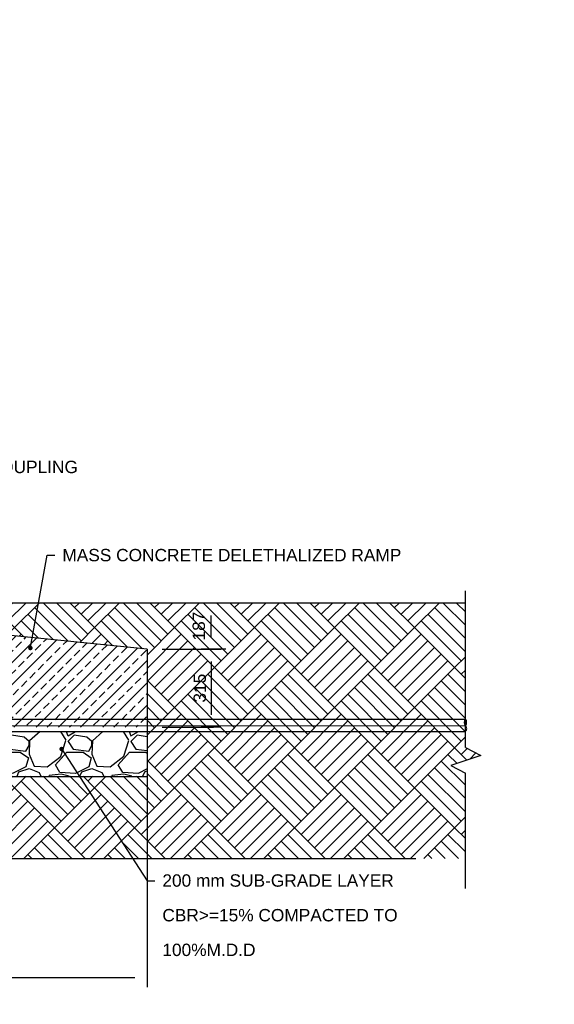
# Model space of a CAD drawing. Header units: metres. Extents: x -4024927 to 10167049, y -539908 to 13839353.
# Tile 112 of 211: x 1380659 to 1382820, y -37345 to -33368. Entities that reach past the tile are written whole.
import ezdxf
from ezdxf import colors
from ezdxf.entities.mleader import LeaderData, LeaderLine
from ezdxf.math import Vec2, Vec3

# ---------------------------------------------------------------- set-up
doc = ezdxf.new("R2010")
doc.units = ezdxf.units.M
doc.linetypes.add('CONTINOUS', pattern=[0])
doc.linetypes.add('CONTIUOUS', pattern=[0])
for name, color, linetype in [('C-ANNO-GENF-TEXT-N_25', 2, 'Continuous'), ('C-DETL-BRKL', 1, 'CONTINOUS'), ('C-DETL-DIMS', 2, 'Continuous'), ('C-DETL-GRADE LEVEL', 1, 'Continuous'), ('C-FNDN-RCON', 3, 'Continuous'), ('C-PAVE-PATT-ASPH-N_rwy', 1, 'Continuous'), ('C-SOIL-LEVL', 1, 'Continuous'), ('C-UTIL-EDGE-DUCT', 2, 'Continuous'), ('EL-AGLI-EQUP-PAPI-N-RefEdit0', 1, 'CONTIUOUS'), ('V-PTOS-CL', 1, 'Continuous')]:
    doc.layers.add(name, color=color, linetype=linetype)
doc.styles.add('Arial', font='arial.ttf')
doc.styles.get("Standard").update_dxf_attribs({"font": 'arial.ttf'})
doc.dimstyles.new('DS-20-25', dxfattribs={"dimscale": 20, "dimtxt": 2.5, "dimasz": 2.5, "dimexe": 0.5, "dimexo": 3, "dimgap": 1, "dimtad": 1, "dimdec": 0, "dimzin": 0, "dimtxsty": 'Standard', "dimblk1": 'DIMARROW', "dimblk2": 'DIMARROW', "dimsah": 1, "dimcen": -3, "dimclrd": 1, "dimclre": 8, "dimclrt": 256, "dimadec": 0, "dimazin": 0, "dimtfac": 1, "dimtdec": 0, "dimtix": 1, "dimtmove": 2, "dimatfit": 3, "dimfxl": 1, "dimtvp": 1.25, "dimarcsym": 0})

# ---------------------------------------------------------------- blocks, each defined once
blk = doc.blocks.new('_Dot')
at = {"color": 0, "linetype": 'ByBlock', "lineweight": -2}
blk.add_line((-0.5, 0), (-1, 0), dxfattribs=at)
at = {"color": 0, "linetype": 'ByBlock', "const_width": 0.5}
blk.add_lwpolyline([(-0.25, 0, 1), (0.25, 0, 1)], format="xyb", close=True, dxfattribs=at)
blk = doc.blocks.new('DIMARROW')
blk.add_line((0, 0.8), (0, -0.8))
blk.add_lwpolyline([(0, 0, 0, 0.4, 0), (-1, 0, 0, 0, 0), (-0.965, 0, 0, 0, 0)], format="xyseb")
blk = doc.blocks.new('*D1088')
at = {"layer": 'C-DETL-DIMS', "color": 8, "lineweight": -2, "transparency": 16777216}
for p, q in [((1381234.6, -35910.2), (1381442.8, -35910.2)), ((1381234.6, -36225.1), (1381442.8, -36225.1))]:
    blk.add_line(p, q, dxfattribs=at)
at = {"layer": 'C-DETL-DIMS', "color": 1, "lineweight": -2, "transparency": 16777216}
blk.add_line((1381432.8, -35960.2), (1381432.8, -36175.1), dxfattribs=at)
at = {"layer": 'Defpoints', "color": 0, "transparency": 16777216}
for p in [(1381174.6, -35910.2), (1381174.6, -36225.1), (1381432.8, -36225.1)]:
    blk.add_point(p, dxfattribs=at)
at = {"layer": 'C-DETL-DIMS', "color": 1, "lineweight": -2, "transparency": 16777216, "xscale": 50, "yscale": 50, "zscale": 50}
for p, rotation in [((1381432.8, -35910.2), 89.99969034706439), ((1381432.8, -36225.1), 269.9996903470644)]:
    blk.add_blockref('DIMARROW', p, dxfattribs=dict(at, rotation=rotation))
at = {"layer": 'C-DETL-DIMS', "transparency": 16777216, "insert": (1381387.3, -36067.7), "char_height": 50, "attachment_point": 5, "rotation": 89.9997}
blk.add_mtext('315', dxfattribs=at)
blk = doc.blocks.new('*D1089')
at = {"layer": 'C-DETL-DIMS', "color": 8, "lineweight": -2, "transparency": 16777216}
for p, q in [((1381234.6, -35723.7), (1381442.8, -35723.7)), ((1381492.8, -35910.2), (1381442.8, -35910.2))]:
    blk.add_line(p, q, dxfattribs=at)
at = {"layer": 'C-DETL-DIMS', "color": 1, "lineweight": -2, "transparency": 16777216}
blk.add_line((1381432.8, -35860.2), (1381432.8, -35773.7), dxfattribs=at)
at = {"layer": 'Defpoints', "color": 0, "transparency": 16777216}
for p in [(1381174.6, -35723.7), (1381432.8, -35723.7), (1381432.8, -35910.2)]:
    blk.add_point(p, dxfattribs=at)
at = {"layer": 'C-DETL-DIMS', "color": 1, "lineweight": -2, "transparency": 16777216, "xscale": 50, "yscale": 50, "zscale": 50}
for p, rotation in [((1381432.8, -35723.7), 90), ((1381432.8, -35910.2), 270)]:
    blk.add_blockref('DIMARROW', p, dxfattribs=dict(at, rotation=rotation))
at = {"layer": 'C-DETL-DIMS', "transparency": 16777216, "insert": (1381383.2, -35817), "char_height": 50, "attachment_point": 5, "rotation": 90, "style": 'Arial'}
blk.add_mtext('187', dxfattribs=at)
blk = doc.blocks.new('*D1094')
at = {"layer": 'C-DETL-DIMS', "color": 8, "lineweight": -2, "transparency": 16777216}
for p, q in [((1379824.6, -36252.4), (1379824.6, -37245.8)), ((1381174.6, -36252.4), (1381174.6, -37245.8))]:
    blk.add_line(p, q, dxfattribs=at)
at = {"layer": 'C-DETL-DIMS', "color": 1, "lineweight": -2, "transparency": 16777216}
blk.add_line((1379874.6, -37235.8), (1381124.6, -37235.8), dxfattribs=at)
at = {"layer": 'Defpoints', "color": 0, "transparency": 16777216}
for p in [(1379824.6, -36192.4), (1381174.6, -36192.4), (1381174.6, -37235.8)]:
    blk.add_point(p, dxfattribs=at)
at = {"layer": 'C-DETL-DIMS', "color": 1, "lineweight": -2, "transparency": 16777216, "xscale": 50, "yscale": 50, "zscale": 50, "rotation": 180}
blk.add_blockref('DIMARROW', (1379824.6, -37235.8), dxfattribs=at)
at = {"layer": 'C-DETL-DIMS', "color": 1, "lineweight": -2, "transparency": 16777216, "xscale": 50, "yscale": 50, "zscale": 50}
blk.add_blockref('DIMARROW', (1381174.6, -37235.8), dxfattribs=at)
at = {"layer": 'C-DETL-DIMS', "transparency": 16777216, "insert": (1380499.6, -37190.2), "char_height": 50, "attachment_point": 5}
blk.add_mtext('1350', dxfattribs=at)

msp = doc.modelspace()

# ---------------------------------------------------------------- hatches: boundary and pattern name
at = {"layer": 'C-PAVE-PATT-ASPH-N_rwy'}
h = msp.add_hatch(dxfattribs=at)
h.set_pattern_fill('ANSI33', color=252, scale=10)
h.set_pattern_definition([(45, (1342354.226, -20894.985), (-44.90128, 44.90128), []), (45, (1342399.13, -20894.985), (-44.90128, 44.90128), [31.75, -15.875])])
edge = h.paths.add_edge_path(flags=16)
edge.add_arc((1380093.34, -35851.88), 7.5, 0, 360)
h.paths.add_polyline_path([(1381174.6, -36225.19), (1381174.6, -35910.24), (1379824.53, -35774.12), (1379831.8, -36225.24), (1380303.87, -36225.24)])
at = {"layer": 'C-SOIL-LEVL'}
h = msp.add_hatch(dxfattribs=at)
h.set_pattern_fill('AR-PARQ1', color=252, scale=0.75, angle=45)
h.set_pattern_definition([(135, (1373041.32, 264350.66), (-323.28922, 0), [228.6, -228.6]), (135, (1373068.26, 264377.6), (-323.28922, 0), [228.6, -228.6]), (135, (1373095.2, 264404.54), (-323.28922, 0), [228.6, -228.6]), (135, (1373122.14, 264431.48), (-323.28922, 0), [228.6, -228.6]), (135, (1373149.08, 264458.42), (-323.28922, 0), [228.6, -228.6]), (135, (1373176.03, 264485.36), (-323.28922, 0), [228.6, -228.6]), (135, (1373202.97, 264512.3), (-323.28922, 0), [228.6, -228.6]), (45, (1372879.68, 264512.3), (323.28922, 0), [228.6, -228.6]), (45, (1372852.74, 264539.24), (323.28922, 0), [228.6, -228.6]), (45, (1372825.8, 264566.18), (323.28922, 0), [228.6, -228.6]), (45, (1372798.85, 264593.12), (323.28922, 0), [228.6, -228.6]), (45, (1372771.91, 264620.07), (323.28922, 0), [228.6, -228.6]), (45, (1372744.97, 264647), (323.28922, 0), [228.6, -228.6]), (45, (1372718.03, 264673.95), (323.28922, 0), [228.6, -228.6])])
h.paths.add_polyline_path([(1382460.58, -36755.39), (1382460.58, -36410.6), (1382401.55, -36380.43), (1382522.29, -36339.4), (1382460.58, -36306.82), (1382460.58, -35723.72), (1379824.6, -35723.72), (1379824.53, -35774.12), (1381174.6, -35910.24), (1381174.6, -36423.62), (1379893.92, -36423.63), (1379893.98, -36755.39)])
h = msp.add_hatch(dxfattribs=at)
h.set_pattern_fill('GRAVEL', color=252, scale=10)
h.set_pattern_definition([(228.0127875, (-10787.739, -11804.656), (-2032.00000016, -2285.99999986), [34.172144, -3383.048364]), (184.969741, (-10810.599, -11830.056), (3047.99999879, 254.00001447), [58.64047, -5805.40489]), (132.5104471, (-10869.019, -11835.136), (2540.00000107, -2793.99999902), [41.34815, -4093.47228]), (267.273689, (-10968.079, -11898.636), (254.00000053, 5079.99999997), [53.40045, -5286.643743]), (292.8336542, (-10970.619, -11951.976), (-1270.00000011, 3047.99999996), [52.36337, -5183.980775]), (357.273689, (-10950.299, -12000.236), (-5079.99999997, 254.00000053), [53.40045, -5286.643743]), (37.6942405, (-10896.959, -12002.776), (-3301.999999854, -2540.00000019), [70.619366, -6991.31153]), (72.2553284, (-10841.079, -11959.596), (1778.00000048, 5587.99999985), [66.67195, -6600.52566]), (121.4295656, (-10820.759, -11896.096), (-2032.00000029, 3301.99999982), [53.5813, -5304.55457]), (175.2363583, (-10848.699, -11850.376), (2793.99999996, -254.00000044), [61.17133, -2997.393695]), (222.3974378, (-10909.659, -11845.296), (-3047.999999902, -2794.000000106), [79.10779, -7831.67725]), (138.8140748, (-10716.62, -11901.176), (-1777.9999999, 1524.00000012), [27.000454, -2673.056582]), (171.4692344, (-10736.939, -11883.396), (3302.00000009, -507.99999942), [51.3682, -5085.4639]), (225, (-10787.74, -11875.78), (-4e-14, -254), [35.920934, -323.28931]), (203.1985905, (-10805.52, -11845.296), (1270, 507.9999999), [19.34413, -1915.062237]), (291.8014095, (-10823.3, -11852.916), (-254, 762), [27.35656, -1340.4753]), (30.9637565, (-10813.14, -11878.316), (762, 508), [44.431966, -1436.629815]), (161.565051, (-10775.04, -11855.46), (508, -254), [32.128714, -771.08981]), (16.3895403, (-10970.619, -11852.916), (2540, 762), [45.0088, -4455.882667]), (70.346176, (-10927.439, -11840.216), (-1016.0000001, -2793.99999997), [37.759894, -3738.22157]), (293.1985905, (-10775.04, -11804.656), (-507.9999999, 1270), [38.68801, -1895.71836]), (343.6104597, (-10759.799, -11840.216), (-2540.00000005, 761.99999982), [45.0088, -4455.882667]), (339.4439548, (-10970.62, -12010.396), (-1270, 508), [43.40352, -2126.77343]), (294.7751406, (-10929.979, -12025.636), (-1270.00000151, 2793.99999931), [36.36721, -3600.35934]), (66.8014095, (-10772.5, -12058.656), (507.9999999, 1270), [38.68801, -1895.71836]), (17.3540246, (-10757.259, -12023.096), (-3301.99999993, -1016.00000021), [42.578274, -4215.2376]), (69.4439548, (-10896.96, -12058.656), (-508, -1270), [21.70176, -2148.47519]), (101.3099325, (-10787.74, -12058.656), (-254, 1016), [12.95146, -1282.199496]), (165.9637565, (-10790.28, -12045.956), (762, -254), [52.36337, -994.90546]), (186.009006, (-10841.079, -12033.256), (2539.99999999, 254.00000013), [48.5267, -4804.136486]), (303.6900675, (-10813.14, -11901.176), (-254, 508), [36.63239, -879.177636]), (353.1572266, (-10792.819, -11931.656), (4318.00000003, -507.999999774), [63.955676, -6331.600907]), (60.945396, (-10729.32, -11939.276), (-1016.00000003, -1778), [26.150824, -2588.93923]), (90, (-10716.62, -11916.42), (-254, 254), [15.24, -238.76]), (120.2564372, (-10846.159, -12025.636), (1015.99999988, -1778.00000007), [35.286696, -3493.394077]), (48.0127875, (-10863.939, -11995.156), (2032.00000017, 2285.99999985), [68.34429, -3348.87622]), (0, (-10818.22, -11944.36), (254, 254), [66.04, -187.96]), (325.3048465, (-10752.179, -11944.356), (2540.00000096, -1777.99999863), [40.160956, -3975.931672]), (254.054604, (-10719.16, -11967.216), (-254, -1016), [36.98291, -1812.165004]), (207.6459754, (-10729.319, -12002.776), (-4826.00000018, -2539.99999966), [60.21451, -5961.24644]), (175.4260787, (-10782.659, -12030.716), (-3302, 254), [63.702946, -6306.584646])])
h.paths.add_polyline_path([(1381161.98, -36311.47, -1), (1381169.99, -36315.58, -1)], flags=16)
h.paths.add_polyline_path([(1380302.06, -36242.37), (1379824.6, -36242.37), (1379824.6, -36419.2), (1379894.01, -36419.2), (1379894.01, -36423.63), (1380302.06, -36423.63)])
h.paths.add_polyline_path([(1381174.6, -36423.62), (1381174.6, -36242.37), (1380302.06, -36242.37), (1380302.06, -36423.63)])

# ---------------------------------------------------------------- linework, layer by layer
at = {"layer": 'C-DETL-BRKL', "linetype": 'ByBlock'}
for p, q in [((1382460.58, -36306.82), (1382460.58, -35675.09)), ((1382460.58, -36877.36), (1382460.58, -36410.6))]:
    msp.add_line(p, q, dxfattribs=at)
at = {"layer": 'C-DETL-GRADE LEVEL'}
for p, q in [((1382460.58, -35723.72), (1379824.6, -35723.72)), ((1382460.58, -36306.82), (1382522.29, -36339.4)), ((1382522.29, -36339.4), (1382401.55, -36380.43)), ((1382401.55, -36380.43), (1382460.58, -36410.6))]:
    msp.add_line(p, q, dxfattribs=at)
at = {"layer": 'C-FNDN-RCON', "ltscale": 0.5}
for p, q in [((1381174.6, -35910.24), (1379824.43, -35774.1)), ((1378888.63, -36218.26), (1382460.58, -36219.87))]:
    msp.add_line(p, q, dxfattribs=at)
at = {"layer": 'C-UTIL-EDGE-DUCT'}
for points in [[(1378806.13, -36193.03), (1382460.58, -36193.03)], [(1378806.13, -36243.03), (1382460.58, -36242.37)]]:
    msp.add_lwpolyline(points, dxfattribs=at)
for centre, radius, start, end in [((1382476.98, -36206.12), 21.41, 140.03379, 219.96621), ((1382444.17, -36206.12), 21.41, 320.03379, 39.96621), ((1382451.05, -36231.12), 14.74, 310.27201, 49.72799)]:
    msp.add_arc(centre, radius, start, end, dxfattribs=at)
at = {"layer": 'V-PTOS-CL', "color": 3, "ltscale": 0.5}
msp.add_line((1374552.08, -36756.04), (1382260.58, -36756.04), dxfattribs=at)

# ---------------------------------------------------------------- dimensions: what is measured, and where the dimension line sits
at = {"layer": 'C-DETL-DIMS'}
dim = msp.add_linear_dim(base=(1381432.8459, -35723.7354), p1=(1381432.8459, -35910.2421), p2=(1381174.5943, -35723.7354), angle=90, dimstyle='DS-20-25', override={"dimtad": 4, "dimtxsty": 'Arial'}, dxfattribs=at)
dim.commit()
dim.dimension.update_dxf_attribs({"geometry": '*D1089', "text_midpoint": (1381383.1772, -35816.9888), "dimtype": 160})
dim = msp.add_aligned_dim(p1=(1381174.6, -35910.24), p2=(1381174.6, -36225.11), distance=258.25, dimstyle='DS-20-25', dxfattribs=at)
dim.commit()
dim.dimension.update_dxf_attribs({"geometry": '*D1088', "text_midpoint": (1381387.3, -36067.68)})

# ---------------------------------------------------------------- leaders
at = {"layer": 'C-ANNO-GENF-TEXT-N_25'}
ml = msp.add_multileader_mtext('Standard', dxfattribs=at)
ml.set_content('BREAKABLE COUPLING', color=256, style='Arial')
ml.set_leader_properties()
ml.build(insert=Vec2(0, 0))
ml.multileader.update_dxf_attribs({"text_right_attachment_type": 6, "arrow_head_size": 50})
ctx = ml.context
ctx.base_point, ctx.char_height, ctx.arrow_head_size, ctx.plane_origin = Vec3(1380093.08, -35174.56), 50, 50, Vec3(1379193.41, -34543.81)
ctx.right_attachment = 6
notes = []
notes.append((ctx, [(0, (1, 1, 0), (1380009.14, -35174.56), (1, 0), 83.94, [(0, [(1378464.6, -35614.37)], 0, [])])]))
ctx.mtext.insert, ctx.mtext.line_spacing_factor, ctx.mtext.line_spacing_style, ctx.mtext.flow_direction = Vec3(1380095.08, -35149.13), 1.68, 2, 5
ml = msp.add_multileader_mtext('Standard', dxfattribs=at)
ml.set_content('MASS CONCRETE DELETHALIZED RAMP', color=256, style='Arial')
ml.set_leader_properties()
ml.set_arrow_properties(name='DOT')
ml.build(insert=Vec2(0, 0))
ml.multileader.update_dxf_attribs({"arrow_head_size": 18})
ctx = ml.context
ctx.base_point, ctx.char_height, ctx.arrow_head_size, ctx.landing_gap_size, ctx.plane_origin = Vec3(1380801.75, -35530.75), 50, 18, 30, Vec3(1378232.32, -35309.08)
notes.append((ctx, [(1, (1, 1, 0), (1380770.49, -35530.75), (1, 0), 31.25, [(0, [(1380702.36, -35905.53)], 0, [])])]))
ctx.mtext.insert, ctx.mtext.line_spacing_factor, ctx.mtext.line_spacing_style, ctx.mtext.flow_direction = Vec3(1380831.75, -35505.32), 1.68, 2, 5
for ctx, leaders in notes:
    for number, flags, end, landing, length, lines in leaders:
        leader = LeaderData()
        leader.index, (leader.has_last_leader_line, leader.has_dogleg_vector, leader.attachment_direction) = number, flags
        leader.last_leader_point, leader.dogleg_vector, leader.dogleg_length = Vec3(end), Vec3(landing), length
        for number, points, colour, breaks in lines:
            line = LeaderLine()
            line.index, line.vertices, line.color, line.breaks = number, Vec3.list(points), colors.encode_raw_color(colour), breaks
            leader.lines.append(line)
        ctx.leaders.append(leader)

# ---------------------------------------------------------------- next in the draw order: leaders
ml = msp.add_multileader_mtext('Standard', dxfattribs=at)
ml.set_content('{\\C1;200 mm SUB-GRADE LAYER CBR>=15% COMPACTED TO 100%M.D.D }', color=256, style='Arial')
ml.set_leader_properties()
ml.set_arrow_properties(name='DOT')
ml.build(insert=Vec2(0, 0))
ml.multileader.update_dxf_attribs({"text_right_attachment_type": 6, "arrow_head_size": 18})
ctx = ml.context
ctx.base_point, ctx.char_height, ctx.arrow_head_size, ctx.landing_gap_size, ctx.plane_origin = Vec3(1381205.85, -36845.57), 50, 18, 30, Vec3(1380531.59, -37005.61)
ctx.right_attachment = 6
notes = []
notes.append((ctx, [(1, (1, 1, 0), (1381174.6, -36845.57), (1, 0), 31.25, [(0, [(1380828.73, -36313.52)], 0, [])])]))
ctx.mtext.insert, ctx.mtext.width, ctx.mtext.defined_height, ctx.mtext.line_spacing_factor, ctx.mtext.line_spacing_style, ctx.mtext.flow_direction = Vec3(1381235.85, -36819.65), 1068.1808, 235.86, 1.68, 2, 5
ctx.mtext.has_bg_fill, ctx.mtext.bg_color, ctx.mtext.bg_scale_factor, ctx.mtext.bg_transparency, ctx.mtext.use_window_bg_color = 1, -1027028792, 1.5, 0, 1
for ctx, leaders in notes:
    for number, flags, end, landing, length, lines in leaders:
        leader = LeaderData()
        leader.index, (leader.has_last_leader_line, leader.has_dogleg_vector, leader.attachment_direction) = number, flags
        leader.last_leader_point, leader.dogleg_vector, leader.dogleg_length = Vec3(end), Vec3(landing), length
        for number, points, colour, breaks in lines:
            line = LeaderLine()
            line.index, line.vertices, line.color, line.breaks = number, Vec3.list(points), colors.encode_raw_color(colour), breaks
            leader.lines.append(line)
        ctx.leaders.append(leader)

# ---------------------------------------------------------------- next in the draw order: linework, layer by layer
at = {"layer": 'C-FNDN-RCON', "ltscale": 0.5}
msp.add_line((1379824.54, -36424.29), (1381174.6, -36424.27), dxfattribs=at)
msp.add_lwpolyline([(1381174.6, -35910.24), (1381174.6, -36423.62)], dxfattribs=at)
at = {"layer": 'EL-AGLI-EQUP-PAPI-N-RefEdit0'}
msp.add_arc((3071061.1, 6743365.78), 7095987.63, 260.537675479, 260.537675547, dxfattribs=at)

# ---------------------------------------------------------------- next in the draw order: dimensions: what is measured, and where the dimension line sits
at = {"layer": 'C-DETL-DIMS'}
dim = msp.add_aligned_dim(p1=(1379824.6, -36192.37), p2=(1381174.6, -36192.37), distance=-1043.39, dimstyle='DS-20-25', dxfattribs=at)
dim.commit()
dim.dimension.update_dxf_attribs({"geometry": '*D1094', "text_midpoint": (1380499.6, -37190.22)})

doc.saveas('drawing.dxf')
